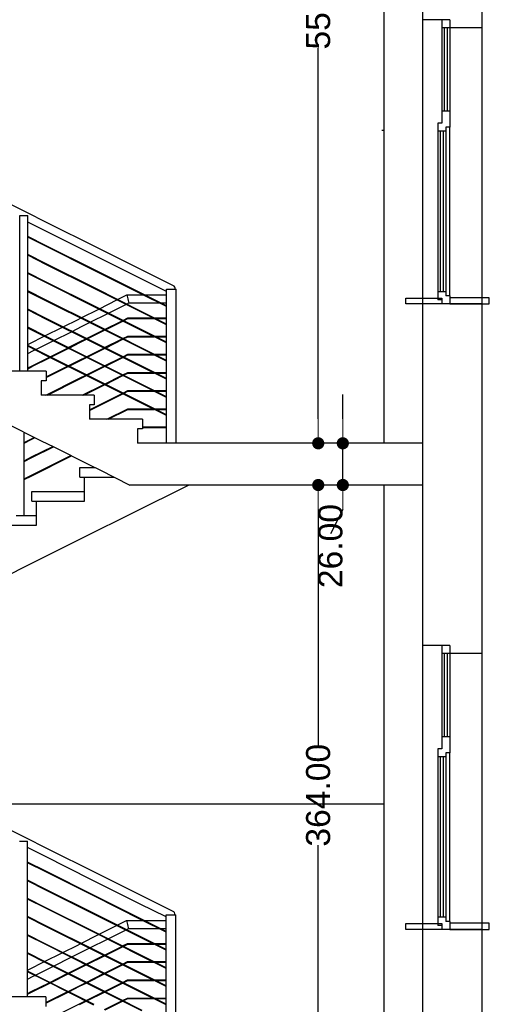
# Model space of a CAD drawing. Header units: millimetres. Extents: x -175445 to -20415, y -559200 to 231527.
# Tile 50 of 256: x -62642 to -59713, y -303668 to -297530. Entities that reach past the tile are written whole.
import ezdxf

# ---------------------------------------------------------------- set-up
doc = ezdxf.new("R2010")
doc.units = ezdxf.units.MM
doc.header["$MEASUREMENT"] = 0
for name, color, linetype in [('Linia', 7, 'Continuous'), ('Polilinia', 7, 'Continuous'), ('Wymiary', 63, 'Continuous')]:
    doc.layers.add(name, color=color, linetype=linetype)
doc.styles.add('Arial', font='txt')
doc.dimstyles.new('GENERATED_STYLE__1', dxfattribs={"dimtxt": 150, "dimasz": 152, "dimexe": 0.18, "dimexo": 0, "dimgap": 0.09, "dimtad": 1, "dimtih": 1, "dimtoh": 1, "dimlfac": 0.1, "dimzin": 0, "dimdsep": 46, "dimtxsty": 'Arial', "dimblk": 'ARROWHEAD_11', "dimblk1": 'ARROWHEAD_11', "dimblk2": 'ARROWHEAD_11', "dimcen": 0.09, "dimclrd": 114, "dimclre": 114, "dimclrt": 114, "dimazin": 0, "dimtfac": 1, "dimtdec": 4, "dimtmove": 0, "dimatfit": 3, "dimfxl": 1, "dimtolj": 1, "dimtzin": 0, "dimarcsym": 0})

# ---------------------------------------------------------------- blocks, each defined once
blk = doc.blocks.new('ARROWHEAD_11')
at = {"color": 0, "linetype": 'Continuous', "lineweight": 0}
blk.add_line((0, 0), (-1, 0), dxfattribs=at)
at = {"color": 0, "linetype": 'Continuous', "lineweight": 0, "const_width": 0.25, "flags": 128}
blk.add_lwpolyline([(-0.125, 0, 1), (0.125, 0, 1)], format="xyb", close=True, dxfattribs=at)
blk = doc.blocks.new('*D4153')
at = {"layer": 'Defpoints', "color": 0}
for p in [(-60779.9, -300431.2), (-60126.9, -300431.2), (-60128.9, -304071.2)]:
    blk.add_point(p, dxfattribs=at)
at = {"layer": 'Wymiary', "color": 114, "lineweight": -2}
for p, q in [((-60126.9, -300431.2), (-60780.1, -300431.2)), ((-60779.9, -300583.2), (-60779.9, -302053.9)), ((-60779.9, -303919.2), (-60779.9, -302676.2)), ((-60128.9, -304071.2), (-60780.1, -304071.2))]:
    blk.add_line(p, q, dxfattribs=at)
at = {"layer": 'Wymiary', "color": 114, "lineweight": -2, "xscale": 152, "yscale": 152, "zscale": 152}
for p, rotation in [((-60779.9, -300431.2), 90), ((-60779.9, -304071.2), 270)]:
    blk.add_blockref('ARROWHEAD_11', p, dxfattribs=dict(at, rotation=rotation))
at = {"layer": 'Wymiary', "color": 114, "lineweight": 13, "insert": (-60779.9, -302365.1), "char_height": 150, "attachment_point": 5, "rotation": 90, "style": 'Arial'}
blk.add_mtext('\\A1;364.00', dxfattribs=at)
blk = doc.blocks.new('*D4154')
at = {"layer": 'Defpoints', "color": 0}
for p in [(-60626.6, -300171.2), (-60126.9, -300171.2), (-60126.9, -300431.2)]:
    blk.add_point(p, dxfattribs=at)
at = {"layer": 'Wymiary', "color": 114, "lineweight": -2}
for p, q in [((-60626.6, -300019.2), (-60626.6, -299867.2)), ((-60126.9, -300171.2), (-60626.8, -300171.2)), ((-60626.6, -300431.2), (-60626.6, -300171.2)), ((-60126.9, -300431.2), (-60626.8, -300431.2)), ((-60626.6, -300583.2), (-60703.3, -300735.2))]:
    blk.add_line(p, q, dxfattribs=at)
at = {"layer": 'Wymiary', "color": 114, "lineweight": -2, "xscale": 152, "yscale": 152, "zscale": 152}
for p, rotation in [((-60626.6, -300171.2), 270), ((-60626.6, -300431.2), 90)]:
    blk.add_blockref('ARROWHEAD_11', p, dxfattribs=dict(at, rotation=rotation))
at = {"layer": 'Wymiary', "color": 114, "lineweight": 13, "insert": (-60703.3, -300811.9), "char_height": 150, "attachment_point": 5, "rotation": 90, "style": 'Arial'}
blk.add_mtext('\\A1;26.00', dxfattribs=at)
blk = doc.blocks.new('*D4155')
at = {"layer": 'Defpoints', "color": 0}
for p in [(-60779.9, -294621.2), (-60128.9, -294621.2), (-60126.9, -300171.2)]:
    blk.add_point(p, dxfattribs=at)
at = {"layer": 'Wymiary', "color": 114, "lineweight": -2}
for p, q in [((-60128.9, -294621.2), (-60780.1, -294621.2)), ((-60779.9, -294773.2), (-60779.9, -297085)), ((-60779.9, -300019.2), (-60779.9, -297707.4)), ((-60126.9, -300171.2), (-60780.1, -300171.2))]:
    blk.add_line(p, q, dxfattribs=at)
at = {"layer": 'Wymiary', "color": 114, "lineweight": -2, "xscale": 152, "yscale": 152, "zscale": 152}
for p, rotation in [((-60779.9, -294621.2), 90), ((-60779.9, -300171.2), 270)]:
    blk.add_blockref('ARROWHEAD_11', p, dxfattribs=dict(at, rotation=rotation))
at = {"layer": 'Wymiary', "color": 114, "lineweight": 13, "insert": (-60779.9, -297396.2), "char_height": 150, "attachment_point": 5, "rotation": 90, "style": 'Arial'}
blk.add_mtext('\\A1;555.00', dxfattribs=at)

msp = doc.modelspace()

# ---------------------------------------------------------------- linework, layer by layer
at = {"layer": 'Linia'}
for p, q in [((-60368.87, -300171.225), (-60368.87, -294621.226)), ((-60128.87, -294621.225), (-60128.87, -297531.225)), ((-59758.87, -294621.225), (-59758.87, -297581.225)), ((-60128.87, -297531.225), (-60128.87, -299301.225)), ((-60008.87, -297531.225), (-60008.87, -297581.225)), ((-59958.87, -297531.225), (-59958.87, -297581.225)), ((-60008.87, -297581.225), (-60008.87, -298101.225)), ((-59958.87, -297581.225), (-60008.87, -297581.225)), ((-59993.87, -297581.225), (-59993.87, -298101.225)), ((-59973.87, -298101.225), (-59973.87, -297581.225)), ((-59758.87, -297581.225), (-59958.87, -297581.225)), ((-59958.87, -297581.225), (-59958.87, -298101.225)), ((-59758.87, -297581.225), (-59758.87, -299301.225)), ((-60008.87, -298101.225), (-60008.87, -298176.225)), ((-59958.87, -298101.225), (-60008.87, -298101.225)), ((-59958.87, -298101.225), (-59958.87, -298201.225)), ((-60033.87, -298176.225), (-60033.87, -298226.225)), ((-60008.87, -298176.225), (-60033.87, -298176.225)), ((-60368.87, -298221.225), (-60383.026, -298221.225)), ((-60033.87, -298226.225), (-60033.87, -299226.225)), ((-59983.87, -298226.225), (-60033.87, -298226.225)), ((-60018.87, -298226.225), (-60018.87, -299226.225)), ((-59998.87, -299226.225), (-59998.87, -298226.225)), ((-59983.87, -298201.225), (-59983.87, -298226.225)), ((-59958.87, -298201.225), (-59983.87, -298201.225)), ((-59983.87, -298226.225), (-59983.87, -299226.225)), ((-59958.87, -299251.225), (-59958.87, -298201.225)), ((-62605.763, -298728.865), (-62765.763, -298648.865)), ((-62465.763, -298798.865), (-62605.763, -298728.865)), ((-62641.943, -298751.225), (-62591.943, -298751.225)), ((-62641.943, -299721.225), (-62641.943, -298751.225)), ((-62591.943, -299721.225), (-62591.943, -298751.225)), ((-62488.124, -298843.586), (-62591.943, -298791.676)), ((-62165.763, -298948.865), (-62465.763, -298798.865)), ((-62188.124, -298993.586), (-62488.124, -298843.586)), ((-62476.049, -298939.437), (-62591.943, -298881.489)), ((-62477.838, -298943.014), (-62591.943, -298885.962)), ((-62177.838, -299093.014), (-62477.838, -298943.014)), ((-62176.049, -299089.437), (-62476.049, -298939.437)), ((-61865.763, -299098.865), (-62165.763, -298948.865)), ((-62476.049, -299052.77), (-62591.943, -298994.823)), ((-62477.838, -299056.348), (-62591.943, -298999.295)), ((-61888.124, -299143.586), (-62188.124, -298993.586)), ((-62177.838, -299206.348), (-62477.838, -299056.348)), ((-62176.049, -299202.77), (-62476.049, -299052.77)), ((-61877.838, -299243.014), (-62177.838, -299093.014)), ((-61876.049, -299239.437), (-62176.049, -299089.437)), ((-61678.78, -299192.367), (-61865.763, -299098.865)), ((-62476.049, -299166.103), (-62591.943, -299108.156)), ((-62477.838, -299169.681), (-62591.943, -299112.628)), ((-62176.049, -299316.103), (-62476.049, -299166.103)), ((-61726.943, -299224.166), (-61888.124, -299143.586)), ((-62476.049, -299279.437), (-62591.943, -299221.489)), ((-62477.838, -299283.014), (-62591.943, -299225.962)), ((-62177.838, -299319.681), (-62477.838, -299169.681)), ((-61877.838, -299356.348), (-62177.838, -299206.348)), ((-61876.049, -299352.77), (-62176.049, -299202.77)), ((-61726.943, -299211.225), (-61666.943, -299211.225)), ((-61726.943, -300171.225), (-61726.943, -299211.225)), ((-61673.589, -299196.792), (-61678.78, -299192.367)), ((-61674.122, -299211.225), (-61671.953, -299203.414)), ((-61671.953, -299203.414), (-61673.589, -299196.792)), ((-61671.952, -299211.225), (-61671.953, -299203.414)), ((-61666.943, -300171.225), (-61666.943, -299211.225)), ((-60033.87, -299226.225), (-60033.87, -299276.225)), ((-59983.87, -299226.225), (-60033.87, -299226.225)), ((-59983.87, -299226.225), (-59983.87, -299251.225)), ((-62177.838, -299433.014), (-62477.838, -299283.014)), ((-62176.049, -299429.437), (-62476.049, -299279.437)), ((-62144.325, -299331.965), (-62035.464, -299277.535)), ((-62030.991, -299275.299), (-61972.845, -299246.225)), ((-61972.845, -299246.225), (-61972.396, -299248.129)), ((-61972.845, -299246.225), (-61871.405, -299246.225)), ((-61972.396, -299248.129), (-61971.116, -299253.548)), ((-61971.116, -299253.548), (-61969.202, -299261.658)), ((-61969.202, -299261.658), (-61966.943, -299271.225)), ((-61966.943, -299271.225), (-61964.685, -299280.793)), ((-61964.685, -299280.793), (-61962.77, -299288.903)), ((-61962.77, -299288.903), (-61961.491, -299294.322)), ((-61726.943, -299318.338), (-61877.838, -299243.014)), ((-61726.943, -299314.111), (-61876.049, -299239.437)), ((-61862.493, -299246.225), (-61726.943, -299246.225)), ((-60008.87, -299276.225), (-60033.87, -299276.225)), ((-60008.87, -299276.225), (-60008.87, -299301.225)), ((-59958.87, -299251.225), (-59983.87, -299251.225)), ((-59958.87, -299251.225), (-59958.87, -299301.225)), ((-62476.049, -299392.77), (-62591.943, -299334.823)), ((-62477.838, -299396.348), (-62591.943, -299339.295)), ((-62257.658, -299388.632), (-62148.797, -299334.201)), ((-61877.838, -299469.681), (-62177.838, -299319.681)), ((-61876.049, -299466.103), (-62176.049, -299316.103)), ((-62088.423, -299359.916), (-61979.562, -299305.486)), ((-61975.09, -299303.25), (-61961.042, -299296.225)), ((-61961.491, -299294.322), (-61961.042, -299296.225)), ((-61961.042, -299296.225), (-61771.24, -299296.225)), ((-61726.943, -299427.444), (-61876.049, -299352.77)), ((-61762.656, -299296.225), (-61726.943, -299296.225)), ((-60128.87, -299301.225), (-60128.87, -301431.225)), ((-59758.87, -299301.225), (-59758.87, -301481.225)), ((-62177.838, -299546.348), (-62477.838, -299396.348)), ((-62176.049, -299542.77), (-62476.049, -299392.77)), ((-62370.991, -299445.299), (-62278.124, -299398.865)), ((-62278.124, -299398.865), (-62262.13, -299390.868)), ((-62201.756, -299416.583), (-62092.895, -299362.152)), ((-62111.943, -299461.489), (-62003.082, -299407.059)), ((-62107.471, -299463.725), (-61998.61, -299409.295)), ((-61998.61, -299404.823), (-61967.415, -299389.225)), ((-61994.138, -299407.059), (-61966.471, -299393.225)), ((-61967.415, -299389.225), (-61967.277, -299389.811)), ((-61967.415, -299389.225), (-61811.974, -299389.225)), ((-61967.277, -299389.811), (-61966.943, -299391.225)), ((-61966.943, -299391.225), (-61966.609, -299392.64)), ((-61966.609, -299392.64), (-61966.471, -299393.225)), ((-61966.471, -299393.225), (-61803.961, -299393.225)), ((-61726.943, -299431.671), (-61877.838, -299356.348)), ((-61803.256, -299389.225), (-61726.943, -299389.225)), ((-61795.269, -299393.225), (-61726.943, -299393.225)), ((-62476.049, -299506.103), (-62591.943, -299448.156)), ((-62477.838, -299509.681), (-62591.943, -299452.628)), ((-62484.325, -299501.965), (-62375.464, -299447.535)), ((-62428.423, -299529.916), (-62319.562, -299475.486)), ((-62315.09, -299473.25), (-62255.763, -299443.586)), ((-62255.763, -299443.586), (-62206.228, -299418.819)), ((-62225.277, -299518.156), (-62116.415, -299463.725)), ((-62220.804, -299520.392), (-62111.943, -299465.962)), ((-61877.838, -299583.014), (-62177.838, -299433.014)), ((-61876.049, -299579.437), (-62176.049, -299429.437)), ((-61726.943, -299545.004), (-61877.838, -299469.681)), ((-61726.943, -299540.777), (-61876.049, -299466.103)), ((-62578.124, -299548.865), (-62488.797, -299504.201)), ((-62541.756, -299586.583), (-62432.895, -299532.152)), ((-62177.838, -299659.681), (-62477.838, -299509.681)), ((-62176.049, -299656.103), (-62476.049, -299506.103)), ((-62267.838, -299539.437), (-62229.749, -299520.392)), ((-62266.049, -299543.014), (-62225.277, -299522.628)), ((-62111.943, -299574.823), (-62003.082, -299520.392)), ((-62107.471, -299577.059), (-61998.61, -299522.628)), ((-61998.61, -299518.156), (-61967.415, -299502.559)), ((-61994.138, -299520.392), (-61966.471, -299506.559)), ((-61967.415, -299502.559), (-61967.277, -299503.145)), ((-61967.415, -299502.559), (-61811.974, -299502.559)), ((-61967.277, -299503.145), (-61966.943, -299504.559)), ((-61966.943, -299504.559), (-61966.609, -299505.973)), ((-61966.609, -299505.973), (-61966.471, -299506.559)), ((-61966.471, -299506.559), (-61803.961, -299506.559)), ((-61803.256, -299502.559), (-61726.943, -299502.559)), ((-61795.269, -299506.559), (-61726.943, -299506.559)), ((-62591.943, -299555.775), (-62578.124, -299548.865)), ((-62476.049, -299619.437), (-62591.943, -299561.489)), ((-62477.838, -299623.014), (-62591.943, -299565.962)), ((-62591.943, -299611.676), (-62555.763, -299593.586)), ((-62555.763, -299593.586), (-62546.228, -299588.819)), ((-62451.943, -299631.489), (-62343.082, -299577.059)), ((-62447.471, -299633.725), (-62338.61, -299579.295)), ((-62338.61, -299574.823), (-62267.838, -299539.437)), ((-62334.138, -299577.059), (-62266.049, -299543.014)), ((-62225.277, -299631.489), (-62116.415, -299577.059)), ((-62220.804, -299633.725), (-62111.943, -299579.295)), ((-61877.838, -299696.348), (-62177.838, -299546.348)), ((-61876.049, -299692.77), (-62176.049, -299542.77)), ((-61726.943, -299658.338), (-61877.838, -299583.014)), ((-61726.943, -299654.111), (-61876.049, -299579.437)), ((-62567.838, -299689.437), (-62456.415, -299633.725)), ((-62566.049, -299693.014), (-62451.943, -299635.962)), ((-62177.838, -299773.014), (-62477.838, -299623.014)), ((-62176.049, -299769.437), (-62476.049, -299619.437)), ((-62338.61, -299688.156), (-62267.838, -299652.77)), ((-62334.138, -299690.392), (-62266.049, -299656.348)), ((-62267.838, -299652.77), (-62229.749, -299633.725)), ((-62266.049, -299656.348), (-62225.277, -299635.962)), ((-61877.838, -299809.681), (-62177.838, -299659.681)), ((-61876.049, -299806.103), (-62176.049, -299656.103)), ((-62111.943, -299688.156), (-62003.082, -299633.725)), ((-62107.471, -299690.392), (-61998.61, -299635.962)), ((-61998.61, -299631.489), (-61967.415, -299615.892)), ((-61994.138, -299633.725), (-61966.471, -299619.892)), ((-61967.415, -299615.892), (-61967.277, -299616.478)), ((-61967.415, -299615.892), (-61811.974, -299615.892)), ((-61967.277, -299616.478), (-61966.943, -299617.892)), ((-61966.943, -299617.892), (-61966.609, -299619.306)), ((-61966.609, -299619.306), (-61966.471, -299619.892)), ((-61966.471, -299619.892), (-61803.961, -299619.892)), ((-61803.256, -299615.892), (-61726.943, -299615.892)), ((-61795.269, -299619.892), (-61726.943, -299619.892)), ((-62476.943, -299721.225), (-62806.943, -299721.225)), ((-62591.943, -299701.489), (-62567.838, -299689.437)), ((-62591.943, -299705.962), (-62566.049, -299693.014)), ((-62476.943, -299757.323), (-62343.082, -299690.392)), ((-62476.943, -299761.795), (-62338.61, -299692.628)), ((-62476.943, -299721.225), (-62476.943, -299781.225)), ((-62225.277, -299744.823), (-62116.415, -299690.392)), ((-62220.804, -299747.059), (-62111.943, -299692.628)), ((-61726.943, -299771.671), (-61877.838, -299696.348)), ((-61726.943, -299767.444), (-61876.049, -299692.77)), ((-62506.943, -299781.225), (-62506.943, -299871.225)), ((-62476.943, -299781.225), (-62506.943, -299781.225)), ((-62478.082, -299871.225), (-62267.838, -299766.103)), ((-62469.138, -299871.225), (-62266.049, -299769.681)), ((-62267.838, -299766.103), (-62229.749, -299747.059)), ((-62266.049, -299769.681), (-62225.277, -299749.295)), ((-61877.838, -299923.014), (-62177.838, -299773.014)), ((-61876.049, -299919.437), (-62176.049, -299769.437)), ((-62111.943, -299801.489), (-62003.082, -299747.059)), ((-62107.471, -299803.725), (-61998.61, -299749.295)), ((-61998.61, -299744.823), (-61967.415, -299729.225)), ((-61994.138, -299747.059), (-61966.471, -299733.225)), ((-61967.415, -299729.225), (-61967.277, -299729.811)), ((-61967.415, -299729.225), (-61811.974, -299729.225)), ((-61967.277, -299729.811), (-61966.943, -299731.225)), ((-61966.943, -299731.225), (-61966.609, -299732.64)), ((-61966.609, -299732.64), (-61966.471, -299733.225)), ((-61966.471, -299733.225), (-61803.961, -299733.225)), ((-61803.256, -299729.225), (-61726.943, -299729.225)), ((-61795.269, -299733.225), (-61726.943, -299733.225)), ((-62251.415, -299871.225), (-62116.415, -299803.725)), ((-62242.471, -299871.225), (-62111.943, -299805.962)), ((-61998.61, -299858.156), (-61967.415, -299842.559)), ((-61967.415, -299842.559), (-61967.277, -299843.145)), ((-61967.415, -299842.559), (-61811.974, -299842.559)), ((-61967.277, -299843.145), (-61966.943, -299844.559)), ((-61726.943, -299885.004), (-61877.838, -299809.681)), ((-61726.943, -299880.777), (-61876.049, -299806.103)), ((-61803.256, -299842.559), (-61726.943, -299842.559)), ((-62176.943, -299871.225), (-62506.943, -299871.225)), ((-62206.943, -299962.323), (-62003.082, -299860.392)), ((-62206.943, -299966.795), (-61998.61, -299862.628)), ((-62176.943, -299871.225), (-62176.943, -299931.225)), ((-61994.138, -299860.392), (-61966.471, -299846.559)), ((-61966.943, -299844.559), (-61966.609, -299845.973)), ((-61966.609, -299845.973), (-61966.471, -299846.559)), ((-61966.471, -299846.559), (-61803.961, -299846.559)), ((-61795.269, -299846.559), (-61726.943, -299846.559)), ((-62206.943, -299931.225), (-62206.943, -300021.225)), ((-62176.943, -299931.225), (-62206.943, -299931.225)), ((-62098.082, -300021.225), (-61967.415, -299955.892)), ((-62089.138, -300021.225), (-61966.471, -299959.892)), ((-61967.415, -299955.892), (-61967.277, -299956.478)), ((-61967.415, -299955.892), (-61811.974, -299955.892)), ((-61967.277, -299956.478), (-61966.943, -299957.892)), ((-61966.943, -299957.892), (-61966.609, -299959.306)), ((-61966.609, -299959.306), (-61966.471, -299959.892)), ((-61966.471, -299959.892), (-61803.961, -299959.892)), ((-61726.943, -299998.338), (-61877.838, -299923.014)), ((-61726.943, -299994.111), (-61876.049, -299919.437)), ((-61803.256, -299955.892), (-61726.943, -299955.892)), ((-61795.269, -299959.892), (-61726.943, -299959.892)), ((-61876.943, -300021.225), (-62206.943, -300021.225)), ((-61876.943, -300021.225), (-61876.943, -300081.225)), ((-61906.943, -300081.225), (-61906.943, -300171.225)), ((-61876.943, -300081.225), (-61906.943, -300081.225)), ((-61876.943, -300069.225), (-61726.943, -300069.225)), ((-61876.943, -300073.225), (-61726.943, -300073.225)), ((-62614.443, -300621.225), (-62614.443, -300101.08)), ((-62614.443, -300166.073), (-62567.838, -300142.77)), ((-62614.443, -300170.545), (-62566.049, -300146.348)), ((-62567.838, -300142.77), (-62549.451, -300133.577)), ((-62566.049, -300146.348), (-62544.979, -300135.813)), ((-62567.838, -300256.103), (-62436.118, -300190.243)), ((-62566.049, -300259.681), (-62431.646, -300192.479)), ((-60128.87, -300171.225), (-61906.943, -300171.225)), ((-62614.443, -300279.406), (-62567.838, -300256.103)), ((-62614.443, -300283.878), (-62566.049, -300259.681)), ((-62567.838, -300369.437), (-62322.784, -300246.91)), ((-62566.049, -300373.014), (-62318.312, -300249.146)), ((-62266.943, -300321.225), (-62174.153, -300321.225)), ((-62266.943, -300381.225), (-62266.943, -300321.225)), ((-62614.443, -300392.739), (-62567.838, -300369.437)), ((-62614.443, -300397.212), (-62566.049, -300373.014)), ((-62266.943, -300381.225), (-62236.943, -300381.225)), ((-62236.943, -300531.225), (-62236.943, -300381.225)), ((-62236.943, -300381.225), (-62054.153, -300381.225)), ((-61936.943, -300604.835), (-61589.733, -300431.225)), ((-60368.87, -302121.225), (-60368.87, -300431.225)), ((-62566.943, -300471.225), (-62236.943, -300471.225)), ((-62566.943, -300531.225), (-62566.943, -300471.225)), ((-62566.943, -300531.225), (-62536.943, -300531.225)), ((-62536.943, -300681.225), (-62536.943, -300531.225)), ((-62536.943, -300531.225), (-62236.943, -300531.225)), ((-62664.443, -300621.225), (-62614.443, -300621.225)), ((-62614.443, -300621.225), (-62536.943, -300621.225)), ((-62236.943, -300754.835), (-61936.943, -300604.835)), ((-62836.943, -300681.225), (-62536.943, -300681.225)), ((-62536.943, -300904.835), (-62236.943, -300754.835)), ((-62836.943, -301054.835), (-62536.943, -300904.835)), ((-60128.87, -301431.225), (-60128.87, -302720.899)), ((-60008.87, -301431.225), (-60008.87, -301481.225)), ((-59958.87, -301431.225), (-59958.87, -301481.225)), ((-60008.87, -301481.225), (-60008.87, -302001.225)), ((-59958.87, -301481.225), (-60008.87, -301481.225)), ((-59993.87, -301481.225), (-59993.87, -302001.225)), ((-59973.87, -302001.225), (-59973.87, -301481.225)), ((-59758.87, -301481.225), (-59958.87, -301481.225)), ((-59958.87, -301481.225), (-59958.87, -302001.225)), ((-59758.87, -301481.225), (-59758.87, -303201.225)), ((-60008.87, -302001.225), (-60008.87, -302076.225)), ((-59958.87, -302001.225), (-60008.87, -302001.225)), ((-59958.87, -302001.225), (-59958.87, -302101.225)), ((-60033.87, -302076.225), (-60033.87, -302126.225)), ((-60008.87, -302076.225), (-60033.87, -302076.225)), ((-59983.87, -302101.225), (-59983.87, -302126.225)), ((-59958.87, -302101.225), (-59983.87, -302101.225)), ((-59958.87, -303151.225), (-59958.87, -302101.225)), ((-60368.87, -304071.225), (-60368.87, -302121.225)), ((-60033.87, -302126.225), (-60033.87, -303126.225)), ((-59983.87, -302126.225), (-60033.87, -302126.225)), ((-60018.87, -302126.225), (-60018.87, -303126.225)), ((-59998.87, -303126.225), (-59998.87, -302126.225)), ((-59983.87, -302126.225), (-59983.87, -303126.225)), ((-60368.87, -302421.225), (-63022.969, -302421.225)), ((-60128.87, -302381.225), (-60128.87, -303201.225)), ((-62607.69, -302628.865), (-62767.69, -302548.865)), ((-62643.87, -302651.225), (-62593.87, -302651.225)), ((-62467.69, -302698.865), (-62607.69, -302628.865)), ((-62593.87, -303621.225), (-62593.87, -302651.225)), ((-62490.051, -302743.586), (-62593.87, -302691.676)), ((-62167.69, -302848.865), (-62467.69, -302698.865)), ((-62477.976, -302839.437), (-62593.87, -302781.489)), ((-62479.765, -302843.014), (-62593.87, -302785.962)), ((-62190.051, -302893.586), (-62490.051, -302743.586)), ((-62179.765, -302993.014), (-62479.765, -302843.014)), ((-62177.976, -302989.437), (-62477.976, -302839.437)), ((-61867.69, -302998.865), (-62167.69, -302848.865)), ((-62477.976, -302952.77), (-62593.87, -302894.823)), ((-62479.765, -302956.348), (-62593.87, -302899.295)), ((-61890.051, -303043.586), (-62190.051, -302893.586)), ((-62179.765, -303106.348), (-62479.765, -302956.348)), ((-62177.976, -303102.77), (-62477.976, -302952.77)), ((-62477.976, -303066.103), (-62593.87, -303008.156)), ((-62479.765, -303069.681), (-62593.87, -303012.628)), ((-61879.765, -303143.014), (-62179.765, -302993.014)), ((-61877.976, -303139.437), (-62177.976, -302989.437)), ((-61680.707, -303092.367), (-61867.69, -302998.865)), ((-62179.765, -303219.681), (-62479.765, -303069.681)), ((-62177.976, -303216.103), (-62477.976, -303066.103)), ((-61728.87, -303124.166), (-61890.051, -303043.586)), ((-61675.516, -303096.792), (-61680.707, -303092.367)), ((-61673.88, -303103.414), (-61675.516, -303096.792)), ((-62477.976, -303179.437), (-62593.87, -303121.489)), ((-62479.765, -303183.014), (-62593.87, -303125.962)), ((-61879.765, -303256.348), (-62179.765, -303106.348)), ((-61877.976, -303252.77), (-62177.976, -303102.77)), ((-62032.918, -303175.299), (-61974.772, -303146.225)), ((-61974.772, -303146.225), (-61974.323, -303148.129)), ((-61974.772, -303146.225), (-61873.332, -303146.225)), ((-61974.323, -303148.129), (-61973.043, -303153.548)), ((-61973.043, -303153.548), (-61971.129, -303161.658)), ((-61728.87, -303218.338), (-61879.765, -303143.014)), ((-61728.87, -303214.111), (-61877.976, -303139.437)), ((-61864.42, -303146.225), (-61728.87, -303146.225)), ((-61728.87, -303111.225), (-61668.87, -303111.225)), ((-61728.87, -304071.225), (-61728.87, -303111.225)), ((-61676.049, -303111.225), (-61673.88, -303103.414)), ((-61673.879, -303111.225), (-61673.88, -303103.414)), ((-61668.87, -304071.225), (-61668.87, -303111.225)), ((-60033.87, -303126.225), (-60033.87, -303176.225)), ((-59983.87, -303126.225), (-60033.87, -303126.225)), ((-59983.87, -303126.225), (-59983.87, -303151.225)), ((-59958.87, -303151.225), (-59983.87, -303151.225)), ((-59958.87, -303151.225), (-59958.87, -303201.225)), ((-62179.765, -303333.014), (-62479.765, -303183.014)), ((-62177.976, -303329.437), (-62477.976, -303179.437)), ((-61879.765, -303369.681), (-62179.765, -303219.681)), ((-61877.976, -303366.103), (-62177.976, -303216.103)), ((-62146.252, -303231.965), (-62037.391, -303177.535)), ((-62090.35, -303259.916), (-61981.489, -303205.486)), ((-61977.017, -303203.25), (-61962.969, -303196.225)), ((-61971.129, -303161.658), (-61968.87, -303171.225)), ((-61968.87, -303171.225), (-61966.612, -303180.793)), ((-61966.612, -303180.793), (-61964.697, -303188.903)), ((-61964.697, -303188.903), (-61963.418, -303194.322)), ((-61963.418, -303194.322), (-61962.969, -303196.225)), ((-61962.969, -303196.225), (-61773.167, -303196.225)), ((-61764.583, -303196.225), (-61728.87, -303196.225)), ((-60128.87, -303201.225), (-60128.87, -305451.225)), ((-60008.87, -303176.225), (-60033.87, -303176.225)), ((-60008.87, -303176.225), (-60008.87, -303201.225)), ((-59758.87, -303201.225), (-59758.87, -305501.225)), ((-62477.976, -303292.77), (-62593.87, -303234.823)), ((-62479.765, -303296.348), (-62593.87, -303239.295)), ((-62259.585, -303288.632), (-62150.724, -303234.201)), ((-62203.683, -303316.583), (-62094.822, -303262.152)), ((-61728.87, -303331.671), (-61879.765, -303256.348)), ((-61728.87, -303327.444), (-61877.976, -303252.77)), ((-62179.765, -303446.348), (-62479.765, -303296.348)), ((-62177.976, -303442.77), (-62477.976, -303292.77)), ((-62372.918, -303345.299), (-62280.051, -303298.865)), ((-62280.051, -303298.865), (-62264.057, -303290.868)), ((-62257.69, -303343.586), (-62208.156, -303318.819)), ((-61879.765, -303483.014), (-62179.765, -303333.014)), ((-61877.976, -303479.437), (-62177.976, -303329.437)), ((-62113.87, -303361.489), (-62005.009, -303307.059)), ((-62109.398, -303363.725), (-62000.537, -303309.295)), ((-62000.537, -303304.823), (-61969.342, -303289.225)), ((-61996.065, -303307.059), (-61968.398, -303293.225)), ((-61969.342, -303289.225), (-61969.204, -303289.811)), ((-61969.342, -303289.225), (-61813.901, -303289.225)), ((-61969.204, -303289.811), (-61968.87, -303291.225)), ((-61968.87, -303291.225), (-61968.536, -303292.64)), ((-61968.536, -303292.64), (-61968.398, -303293.225)), ((-61968.398, -303293.225), (-61805.888, -303293.225)), ((-61805.183, -303289.225), (-61728.87, -303289.225)), ((-61797.196, -303293.225), (-61728.87, -303293.225)), ((-62477.976, -303406.103), (-62593.87, -303348.156)), ((-62479.765, -303409.681), (-62593.87, -303352.628)), ((-62486.252, -303401.965), (-62377.391, -303347.535)), ((-62430.35, -303429.916), (-62321.489, -303375.486)), ((-62317.017, -303373.25), (-62257.69, -303343.586)), ((-62227.204, -303418.156), (-62118.342, -303363.725)), ((-62222.731, -303420.392), (-62113.87, -303365.962)), ((-62000.537, -303418.156), (-61969.342, -303402.559)), ((-61969.342, -303402.559), (-61969.204, -303403.145)), ((-61969.342, -303402.559), (-61813.901, -303402.559)), ((-61969.204, -303403.145), (-61968.87, -303404.559)), ((-61728.87, -303445.004), (-61879.765, -303369.681)), ((-61728.87, -303440.777), (-61877.976, -303366.103)), ((-61805.183, -303402.559), (-61728.87, -303402.559)), ((-62593.87, -303455.775), (-62580.051, -303448.865)), ((-62477.976, -303519.437), (-62593.87, -303461.489)), ((-62580.051, -303448.865), (-62490.724, -303404.201)), ((-62543.683, -303486.583), (-62434.822, -303432.152)), ((-62179.765, -303559.681), (-62479.765, -303409.681)), ((-62177.976, -303556.103), (-62477.976, -303406.103)), ((-62340.537, -303474.823), (-62269.765, -303439.437)), ((-62336.065, -303477.059), (-62267.976, -303443.014)), ((-62269.765, -303439.437), (-62231.676, -303420.392)), ((-62267.976, -303443.014), (-62227.204, -303422.628)), ((-61879.765, -303596.348), (-62179.765, -303446.348)), ((-61877.976, -303592.77), (-62177.976, -303442.77)), ((-62113.87, -303474.823), (-62005.009, -303420.392)), ((-62109.398, -303477.059), (-62000.537, -303422.628)), ((-61996.065, -303420.392), (-61968.398, -303406.559)), ((-61968.87, -303404.559), (-61968.536, -303405.973)), ((-61968.536, -303405.973), (-61968.398, -303406.559)), ((-61968.398, -303406.559), (-61805.888, -303406.559)), ((-61797.196, -303406.559), (-61728.87, -303406.559)), ((-62479.765, -303523.014), (-62593.87, -303465.962)), ((-62593.87, -303511.676), (-62557.69, -303493.586)), ((-62557.69, -303493.586), (-62548.156, -303488.819)), ((-62179.765, -303673.014), (-62479.765, -303523.014)), ((-62177.976, -303669.437), (-62477.976, -303519.437)), ((-62453.87, -303531.489), (-62345.009, -303477.059)), ((-62449.398, -303533.725), (-62340.537, -303479.295)), ((-62227.204, -303531.489), (-62118.342, -303477.059)), ((-62222.731, -303533.725), (-62113.87, -303479.295)), ((-62000.537, -303531.489), (-61969.342, -303515.892)), ((-61996.065, -303533.725), (-61968.398, -303519.892)), ((-61969.342, -303515.892), (-61969.204, -303516.478)), ((-61969.342, -303515.892), (-61813.901, -303515.892)), ((-61969.204, -303516.478), (-61968.87, -303517.892)), ((-61968.87, -303517.892), (-61968.536, -303519.306)), ((-61968.536, -303519.306), (-61968.398, -303519.892)), ((-61968.398, -303519.892), (-61805.888, -303519.892)), ((-61728.87, -303558.338), (-61879.765, -303483.014)), ((-61728.87, -303554.111), (-61877.976, -303479.437)), ((-61805.183, -303515.892), (-61728.87, -303515.892)), ((-61797.196, -303519.892), (-61728.87, -303519.892)), ((-62569.765, -303589.437), (-62458.342, -303533.725)), ((-62567.976, -303593.014), (-62453.87, -303535.962)), ((-62340.537, -303588.156), (-62269.765, -303552.77)), ((-62336.065, -303590.392), (-62267.976, -303556.348)), ((-62269.765, -303552.77), (-62231.676, -303533.725)), ((-62267.976, -303556.348), (-62227.204, -303535.962)), ((-61879.765, -303709.681), (-62179.765, -303559.681)), ((-61877.976, -303706.103), (-62177.976, -303556.103)), ((-62113.87, -303588.156), (-62005.009, -303533.725)), ((-62109.398, -303590.392), (-62000.537, -303535.962)), ((-62478.87, -303621.225), (-62808.87, -303621.225)), ((-62593.87, -303601.489), (-62569.765, -303589.437)), ((-62593.87, -303605.962), (-62567.976, -303593.014)), ((-62478.87, -303657.323), (-62345.009, -303590.392)), ((-62478.87, -303661.795), (-62340.537, -303592.628)), ((-62478.87, -303621.225), (-62478.87, -303681.225)), ((-62269.765, -303666.103), (-62231.676, -303647.059)), ((-62267.976, -303669.681), (-62227.204, -303649.295)), ((-62227.204, -303644.823), (-62118.342, -303590.392)), ((-62222.731, -303647.059), (-62113.87, -303592.628)), ((-62113.87, -303701.489), (-62005.009, -303647.059)), ((-62109.398, -303703.725), (-62000.537, -303649.295)), ((-62000.537, -303644.823), (-61969.342, -303629.225)), ((-61996.065, -303647.059), (-61968.398, -303633.225)), ((-61969.342, -303629.225), (-61969.204, -303629.811)), ((-61969.342, -303629.225), (-61813.901, -303629.225)), ((-61969.204, -303629.811), (-61968.87, -303631.225)), ((-61968.87, -303631.225), (-61968.536, -303632.64)), ((-61968.536, -303632.64), (-61968.398, -303633.225)), ((-61968.398, -303633.225), (-61805.888, -303633.225)), ((-61728.87, -303671.671), (-61879.765, -303596.348)), ((-61728.87, -303667.444), (-61877.976, -303592.77)), ((-61805.183, -303629.225), (-61728.87, -303629.225)), ((-61797.196, -303633.225), (-61728.87, -303633.225)), ((-62480.009, -303771.225), (-62269.765, -303666.103))]:
    msp.add_line(p, q, dxfattribs=at)
at = {"layer": 'Polilinia', "flags": 128}
for points in [[(-59958.87, -297531.225), (-60008.87, -297531.225), (-60128.87, -297531.225)], [(-59758.87, -299301.225), (-59958.87, -299301.225), (-60008.87, -299301.225), (-60128.87, -299301.225)], [(-62729.517, -300043.549), (-62506.943, -300154.835), (-62429.517, -300193.549), (-62206.943, -300304.835), (-62141.701, -300337.455), (-61954.153, -300431.225)], [(-60128.87, -300431.225), (-61726.943, -300431.225), (-61860.488, -300431.225), (-61895.513, -300431.225), (-61941.969, -300431.225), (-61954.153, -300431.225)], [(-59958.87, -301431.225), (-60008.87, -301431.225), (-60128.87, -301431.225)], [(-59758.87, -303201.225), (-59958.87, -303201.225), (-60008.87, -303201.225), (-60128.87, -303201.225)]]:
    msp.add_lwpolyline(points, dxfattribs=at)
for points in [[(-60008.87, -299301.225), (-60234.291, -299301.225), (-60234.291, -299265.539), (-60008.87, -299265.539)], [(-59958.87, -299301.225), (-59712.837, -299301.225), (-59712.837, -299263.301), (-59958.87, -299263.301)], [(-60008.87, -303201.225), (-60234.291, -303201.225), (-60234.291, -303165.539), (-60008.87, -303165.539)], [(-59958.87, -303201.225), (-59712.837, -303201.225), (-59712.837, -303163.301), (-59958.87, -303163.301)]]:
    msp.add_lwpolyline(points, close=True, dxfattribs=at)

# ---------------------------------------------------------------- dimensions: what is measured, and where the dimension line sits
at = {"layer": 'Wymiary', "color": 114, "lineweight": 13}
for base, p1, p2, picture, middle in [((-60779.928, -294621.225), (-60126.943, -300171.225), (-60128.87, -294621.225), '*D4155', (-60779.928, -297396.225)), ((-60626.577, -300171.225), (-60126.943, -300431.225), (-60126.943, -300171.225), '*D4154', (-60703.253, -300811.901)), ((-60779.928, -300431.225), (-60128.87, -304071.225), (-60126.943, -300431.225), '*D4153', (-60779.928, -302365.054))]:
    dim = msp.add_linear_dim(base=base, p1=p1, p2=p2, angle=90, dimstyle='GENERATED_STYLE__1', dxfattribs=at)
    dim.commit()
    dim.dimension.update_dxf_attribs({"geometry": picture, "text_midpoint": middle, "dimtype": 160, "text_rotation": 90})

doc.saveas('drawing.dxf')
